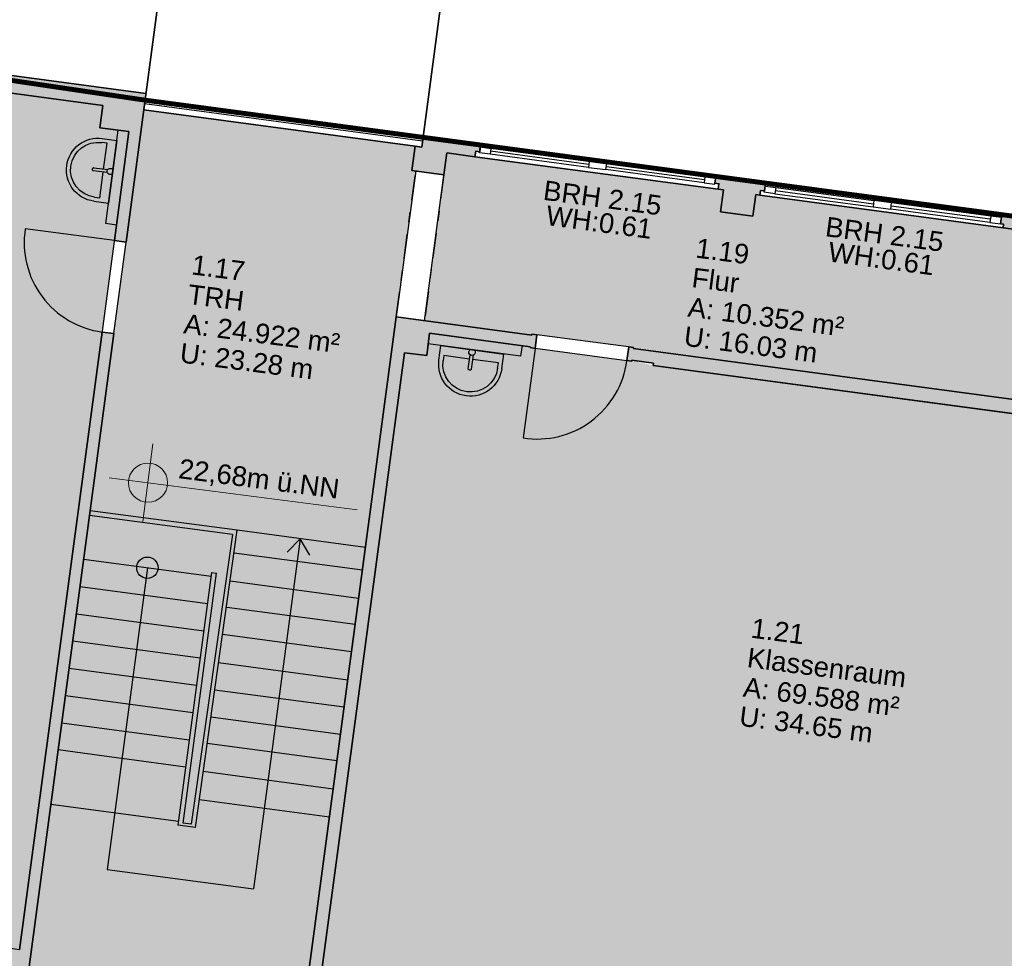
# Model space of a CAD drawing. Header units: metres. Extents: x 344109.8 to 344204.8, y 5709458.9 to 5709547.2.
# Tile 6 of 38: x 344134.2 to 344144.3, y 5709480.5 to 5709490. Entities that reach past the tile are written whole.
import ezdxf
from ezdxf.enums import TextEntityAlignment as Align

# ---------------------------------------------------------------- set-up
doc = ezdxf.new("R2010")
doc.units = ezdxf.units.M
doc.linetypes.add('AUSGEZOGEN', pattern=[0])
doc.linetypes.add('DASHDOT', pattern=[1, 0.5, -0.25, 0, -0.25])
for name, color, linetype in [('Bemassung', 7, 'Continuous'), ('Polygonflächen', 7, 'Continuous'), ('Öffnungen', 7, 'Continuous')]:
    doc.layers.add(name, color=color, linetype=linetype)
doc.layers.add('BGF', color=2, linetype='Continuous', plot=False)
for name, color, linetype, lineweight in [('Boden', 7, 'Continuous', 18), ('Fenster', 7, 'AUSGEZOGEN', 25), ('Geländer', 7, 'Continuous', 25), ('Sanitär', 7, 'AUSGEZOGEN', 25), ('Schraffur', 8, 'Continuous', 25), ('Text', 7, 'Continuous', 13), ('Treppe', 7, 'AUSGEZOGEN', 25), ('Türen', 7, 'AUSGEZOGEN', 25), ('Wand', 7, 'AUSGEZOGEN', 35)]:
    doc.layers.add(name, color=color, linetype=linetype, lineweight=lineweight)
doc.styles.get("Standard").update_dxf_attribs({"font": 'arial.ttf'})
doc.dimstyles.new('1', dxfattribs={"dimtxt": 0.2, "dimasz": 0.005, "dimexe": 0.08, "dimexo": 0, "dimgap": 0.05, "dimtad": 3, "dimzin": 3, "dimdsep": 46, "dimtxsty": 'Standard', "dimblk": '1000hands_BEMPFEIL', "dimcen": 1, "dimdle": 0.08, "dimse1": 1, "dimse2": 1, "dimclre": 256, "dimazin": 2, "dimtfac": 1, "dimtix": 1, "dimtmove": 2, "dimatfit": 3, "dimldrblk": '1000hands_BEMPFEIL', "dimfxl": 1, "dimtolj": 1, "dimtzin": 0, "dimarcsym": 0})

# ---------------------------------------------------------------- blocks, each defined once
blk = doc.blocks.new('A$C3A5037E9')
at = {"layer": 'Sanitär'}
for p, q in [((-0.327, 0.153), (-0.327, 0)), ((-0.284, 0.098), (-0.284, 0.153)), ((-0.016, 0.201), (-0.016, 0.054)), ((0.016, 0.054), (0.016, 0.201)), ((0.284, 0.153), (0.284, 0.098)), ((0.327, 0.153), (0.327, 0)), ((-0.016, 0.098), (-0.284, 0.098)), ((0.284, 0.098), (0.016, 0.098))]:
    blk.add_line(p, q, dxfattribs=at)
blk.add_lwpolyline([(-0.327, 0), (0.327, 0)], dxfattribs=at)
for centre, radius, start, end in [((0, 0.153), 0.327, 360, 180), ((0, 0.025), 0.0327, 360, 180), ((0, 0.025), 0.0327, 180, 231.6705), ((0, 0.025), 0.0327, 308.3295, 360)]:
    blk.add_arc(centre, radius, start, end, dxfattribs=at)
at = {"layer": 'Sanitär', "ltscale": 0.5}
blk.add_arc((0, 0.153), 0.284, 360, 180, dxfattribs=at)
at = {"layer": 'Sanitär'}
blk.add_open_spline([(0.016, 0.201), (0.016, 0.202), (0.016, 0.205), (0.012, 0.208), (0.006, 0.21), (0, 0.211), (-0.006, 0.21), (-0.012, 0.208), (-0.016, 0.205), (-0.016, 0.202), (-0.016, 0.201)], degree=3, dxfattribs=at)
blk = doc.blocks.new('1000hands_BEMPFEIL')
at = {"color": 0}
for p, q in [((0, -25.4), (0, 25.4)), ((-25.4, 0), (25.4, 0)), ((-18, -18), (18, 18))]:
    blk.add_line(p, q, dxfattribs=at)
blk = doc.blocks.new('*D95')
at = {"layer": 'Bemassung', "color": 0, "lineweight": -2, "transparency": 16777216}
blk.add_line((344147.631, 5709495.127), (344139.319, 5709496.2), dxfattribs=at)
at = {"layer": 'Defpoints', "color": 0, "transparency": 16777216}
for p in [(344139.314, 5709496.201), (344138.542, 5709490.223), (344146.872, 5709489.204, 0)]:
    blk.add_point(p, dxfattribs=at)
at = {"layer": 'Bemassung', "color": 0, "lineweight": -2, "transparency": 16777216, "xscale": 0.005, "yscale": 0.005, "zscale": 0.005}
for p, rotation in [((344139.314, 5709496.201), 172.6453569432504), ((344147.636, 5709495.127), 352.6453569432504)]:
    blk.add_blockref('1000hands_BEMPFEIL', p, dxfattribs=dict(at, rotation=rotation))
at = {"layer": 'Bemassung', "color": 0, "transparency": 16777216, "insert": (344143.494, 5709495.815), "char_height": 0.2, "attachment_point": 5, "rotation": 352.6454}
blk.add_mtext('\\A1;8.39', dxfattribs=at)
blk = doc.blocks.new('*D101')
at = {"layer": 'Bemassung', "color": 0, "lineweight": -2, "transparency": 16777216}
blk.add_line((344147.574, 5709496.143), (344139.372, 5709497.202), dxfattribs=at)
at = {"layer": 'Defpoints', "color": 0, "transparency": 16777216}
for p in [(344139.367, 5709497.202), (344138.274, 5709488.739, 0), (344146.495, 5709487.742, 0)]:
    blk.add_point(p, dxfattribs=at)
at = {"layer": 'Bemassung', "color": 0, "lineweight": -2, "transparency": 16777216, "xscale": 0.005, "yscale": 0.005, "zscale": 0.005}
for p, rotation in [((344139.367, 5709497.202), 172.6453569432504), ((344147.579, 5709496.142), 352.6453569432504)]:
    blk.add_blockref('1000hands_BEMPFEIL', p, dxfattribs=dict(at, rotation=rotation))
at = {"layer": 'Bemassung', "color": 0, "transparency": 16777216, "insert": (344143.492, 5709496.823), "char_height": 0.2, "attachment_point": 5, "rotation": 352.6454}
blk.add_mtext('\\A1;8.28', dxfattribs=at)
blk = doc.blocks.new('*D102')
at = {"layer": 'Bemassung', "color": 0, "lineweight": -2, "transparency": 16777216}
blk.add_line((344139.361, 5709497.203), (344136.485, 5709497.574), dxfattribs=at)
at = {"layer": 'Defpoints', "color": 0, "transparency": 16777216}
for p in [(344136.48, 5709497.575), (344135.358, 5709488.887, 0), (344138.241, 5709488.492, 0)]:
    blk.add_point(p, dxfattribs=at)
at = {"layer": 'Bemassung', "color": 0, "lineweight": -2, "transparency": 16777216, "xscale": 0.005, "yscale": 0.005, "zscale": 0.005}
for p, rotation in [((344136.48, 5709497.575), 172.6453569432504), ((344139.366, 5709497.202), 352.6453569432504)]:
    blk.add_blockref('1000hands_BEMPFEIL', p, dxfattribs=dict(at, rotation=rotation))
at = {"layer": 'Bemassung', "color": 0, "transparency": 16777216, "insert": (344137.942, 5709497.54), "char_height": 0.2, "attachment_point": 5, "rotation": 352.6454}
blk.add_mtext('\\A1;2.91', dxfattribs=at)
blk = doc.blocks.new('*D103')
at = {"layer": 'Bemassung', "color": 0, "lineweight": -2, "transparency": 16777216}
blk.add_line((344136.475, 5709497.576), (344129.122, 5709498.525), dxfattribs=at)
at = {"layer": 'Defpoints', "color": 0, "transparency": 16777216}
for p in [(344129.117, 5709498.525), (344128.029, 5709490.098, 0), (344135.358, 5709488.887, 0)]:
    blk.add_point(p, dxfattribs=at)
at = {"layer": 'Bemassung', "color": 0, "lineweight": -2, "transparency": 16777216, "xscale": 0.005, "yscale": 0.005, "zscale": 0.005}
for p, rotation in [((344129.117, 5709498.525), 172.6453569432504), ((344136.48, 5709497.575), 352.6453569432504)]:
    blk.add_blockref('1000hands_BEMPFEIL', p, dxfattribs=dict(at, rotation=rotation))
at = {"layer": 'Bemassung', "color": 0, "transparency": 16777216, "insert": (344132.817, 5709498.199), "char_height": 0.2, "attachment_point": 5, "rotation": 352.6454}
blk.add_mtext('\\A1;7.42', dxfattribs=at)
blk = doc.blocks.new('*D106')
at = {"layer": 'Bemassung', "color": 0, "lineweight": -2, "transparency": 16777216}
blk.add_line((344145.827, 5709497.377), (344139.659, 5709498.173), dxfattribs=at)
at = {"layer": 'Defpoints', "color": 0, "transparency": 16777216}
for p in [(344139.654, 5709498.173), (344144.604, 5709487.863, 0), (344138.165, 5709486.635, 0)]:
    blk.add_point(p, dxfattribs=at)
at = {"layer": 'Bemassung', "color": 0, "lineweight": -2, "transparency": 16777216, "xscale": 0.005, "yscale": 0.005, "zscale": 0.005}
for p, rotation in [((344139.654, 5709498.173), 172.6453569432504), ((344145.832, 5709497.376), 352.6453569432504)]:
    blk.add_blockref('1000hands_BEMPFEIL', p, dxfattribs=dict(at, rotation=rotation))
at = {"layer": 'Bemassung', "color": 0, "transparency": 16777216, "insert": (344142.762, 5709497.926), "char_height": 0.2, "attachment_point": 5, "rotation": 352.6454}
blk.add_mtext('\\A1;6.23', dxfattribs=at)
blk = doc.blocks.new('*D107')
at = {"layer": 'Bemassung', "color": 0, "lineweight": -2, "transparency": 16777216}
blk.add_line((344139.649, 5709498.174), (344136.613, 5709498.566), dxfattribs=at)
at = {"layer": 'Defpoints', "color": 0, "transparency": 16777216}
for p in [(344136.608, 5709498.567), (344135.358, 5709488.887, 0), (344138.165, 5709486.635, 0)]:
    blk.add_point(p, dxfattribs=at)
at = {"layer": 'Bemassung', "color": 0, "lineweight": -2, "transparency": 16777216, "xscale": 0.005, "yscale": 0.005, "zscale": 0.005}
for p, rotation in [((344136.608, 5709498.567), 172.6453569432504), ((344139.654, 5709498.173), 352.6453569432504)]:
    blk.add_blockref('1000hands_BEMPFEIL', p, dxfattribs=dict(at, rotation=rotation))
at = {"layer": 'Bemassung', "color": 0, "transparency": 16777216, "insert": (344138.15, 5709498.521), "char_height": 0.2, "attachment_point": 5, "rotation": 352.6454}
blk.add_mtext('\\A1;3.07', dxfattribs=at)
blk = doc.blocks.new('*D108')
at = {"layer": 'Bemassung', "color": 0, "lineweight": -2, "transparency": 16777216}
blk.add_line((344136.603, 5709498.567), (344129.107, 5709499.535), dxfattribs=at)
at = {"layer": 'Defpoints', "color": 0, "transparency": 16777216}
for p in [(344129.102, 5709499.535), (344127.909, 5709490.296, 0), (344135.358, 5709488.887, 0)]:
    blk.add_point(p, dxfattribs=at)
at = {"layer": 'Bemassung', "color": 0, "lineweight": -2, "transparency": 16777216, "xscale": 0.005, "yscale": 0.005, "zscale": 0.005}
for p, rotation in [((344129.102, 5709499.535), 172.6453569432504), ((344136.608, 5709498.567), 352.6453569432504)]:
    blk.add_blockref('1000hands_BEMPFEIL', p, dxfattribs=dict(at, rotation=rotation))
at = {"layer": 'Bemassung', "color": 0, "transparency": 16777216, "insert": (344132.874, 5709499.202), "char_height": 0.2, "attachment_point": 5, "rotation": 352.6454}
blk.add_mtext('\\A1;7.57', dxfattribs=at)
blk = doc.blocks.new('*D41')
at = {"layer": 'Bemassung', "color": 0, "lineweight": -2, "transparency": 16777216}
blk.add_line((344145.714, 5709470.962), (344125.659, 5709473.55), dxfattribs=at)
at = {"layer": 'Defpoints', "color": 0, "transparency": 16777216}
for p in [(344126.585, 5709480.766, 0), (344146.63, 5709478.018, 0), (344125.654, 5709473.551)]:
    blk.add_point(p, dxfattribs=at)
at = {"layer": 'Bemassung', "color": 0, "lineweight": -2, "transparency": 16777216, "xscale": 0.005, "yscale": 0.005, "zscale": 0.005}
for p, rotation in [((344125.654, 5709473.551), 172.6453569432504), ((344145.719, 5709470.961), 352.6453569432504)]:
    blk.add_blockref('1000hands_BEMPFEIL', p, dxfattribs=dict(at, rotation=rotation))
at = {"layer": 'Bemassung', "color": 0, "transparency": 16777216, "insert": (344135.706, 5709472.407), "char_height": 0.2, "attachment_point": 5, "rotation": 352.6454}
blk.add_mtext('\\A1;20.23', dxfattribs=at)
blk = doc.blocks.new('*D267')
at = {"layer": 'Bemassung', "color": 0, "lineweight": -2, "transparency": 16777216}
blk.add_line((344139.191, 5709495.208), (344148.756, 5709493.974), dxfattribs=at)
at = {"layer": 'Defpoints', "color": 0, "transparency": 16777216}
for p in [(344148.761, 5709493.973), (344138.542, 5709490.223, 0), (344147.932, 5709487.55, 0)]:
    blk.add_point(p, dxfattribs=at)
at = {"layer": 'Bemassung', "color": 0, "lineweight": -2, "transparency": 16777216, "xscale": 0.005, "yscale": 0.005, "zscale": 0.005}
for p, rotation in [((344139.186, 5709495.209), 172.6453569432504), ((344148.761, 5709493.973), 352.6453569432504)]:
    blk.add_blockref('1000hands_BEMPFEIL', p, dxfattribs=dict(at, rotation=rotation))
at = {"layer": 'Bemassung', "color": 0, "transparency": 16777216, "insert": (344143.993, 5709494.742), "char_height": 0.2, "attachment_point": 5, "rotation": 352.6454}
blk.add_mtext('\\A1;9.65', dxfattribs=at)

msp = doc.modelspace()

# ---------------------------------------------------------------- hatches: boundary and pattern name
at = {"layer": 'Polygonflächen'}
h = msp.add_hatch(color=134, dxfattribs=at)
h.dxf.hatch_style = 1
h.paths.add_polyline_path([(344135.358, 5709488.887), (344135.061, 5709488.927), (344135.091, 5709489.155), (344133.079, 5709489.424), (344133.049, 5709489.196), (344132.722, 5709489.239), (344132.752, 5709489.467), (344130.581, 5709489.757), (344130.552, 5709489.539), (344130.215, 5709489.584), (344130.244, 5709489.802), (344128.028, 5709490.099), (344127.946, 5709489.486), (344127.662, 5709487.396), (344127.549, 5709486.563), (344127.261, 5709484.443), (344127.152, 5709483.64), (344126.864, 5709481.52), (344126.859, 5709481.484), (344126.783, 5709480.925), (344127.912, 5709480.769), (344128.997, 5709480.618), (344129.027, 5709480.84), (344129.354, 5709480.796), (344129.323, 5709480.568), (344129.337, 5709480.566), (344131.466, 5709480.271), (344131.472, 5709480.314), (344131.498, 5709480.31), (344131.524, 5709480.501), (344131.841, 5709480.459), (344131.811, 5709480.233), (344131.845, 5709480.228), (344132.974, 5709480.071), (344134.02, 5709479.926), (344134.106, 5709480.57), (344134.244, 5709480.551)])
h = msp.add_hatch(color=254, dxfattribs=at)
h.dxf.hatch_style = 1
h.paths.add_polyline_path([(344138.082, 5709487), (344138.281, 5709488.487), (344138.241, 5709488.492), (344138.274, 5709488.739), (344135.509, 5709489.109), (344135.329, 5709487.761), (344135.204, 5709486.829), (344134.342, 5709480.377), (344134.491, 5709480.357), (344135.72, 5709480.192), (344137.147, 5709480.002)])
h = msp.add_hatch(color=254, dxfattribs=at)
h.dxf.hatch_style = 1
h.paths.add_polyline_path([(344144.55, 5709487.457), (344144.604, 5709487.863), (344144.267, 5709487.908), (344141.746, 5709488.245), (344141.716, 5709488.027), (344141.389, 5709488.071), (344141.419, 5709488.293), (344138.598, 5709488.67), (344138.37, 5709486.961), (344139.465, 5709486.815), (344139.466, 5709486.825), (344140.502, 5709486.686), (344144.376, 5709486.159), (344144.424, 5709486.515)])
h = msp.add_hatch(color=134, dxfattribs=at)
h.dxf.hatch_style = 1
h.paths.add_polyline_path([(344147.352, 5709484.482), (344147.503, 5709485.594), (344140.7, 5709486.504), (344140.485, 5709486.557), (344140.484, 5709486.548), (344139.448, 5709486.686), (344138.423, 5709486.833), (344138.393, 5709486.605), (344138.165, 5709486.635), (344137.299, 5709480.156), (344137.209, 5709479.483), (344137.902, 5709479.389), (344140.156, 5709479.082), (344140.189, 5709479.323), (344140.516, 5709479.279), (344140.484, 5709479.037), (344140.825, 5709478.991), (344142.985, 5709478.696), (344143.287, 5709478.655), (344143.319, 5709478.885), (344143.646, 5709478.841), (344143.615, 5709478.611), (344143.768, 5709478.59), (344145.928, 5709478.296), (344146.496, 5709478.218), (344146.643, 5709479.295)])
at = {"layer": 'Schraffur'}
h = msp.add_hatch(color=256, dxfattribs=at)
h.dxf.hatch_style = 1
h.paths.add_polyline_path([(344135.531, 5709489.277), (344130.526, 5709489.946), (344127.909, 5709490.296), (344127.8, 5709489.507), (344127.946, 5709489.486), (344128.029, 5709490.098), (344130.244, 5709489.802), (344130.215, 5709489.584), (344130.552, 5709489.539), (344130.581, 5709489.757), (344132.752, 5709489.467), (344132.722, 5709489.239), (344133.049, 5709489.196), (344133.079, 5709489.424), (344135.091, 5709489.155), (344135.061, 5709488.927), (344135.358, 5709488.887), (344135.21, 5709487.777), (344135.329, 5709487.761)])
h = msp.add_hatch(color=256, dxfattribs=at)
h.dxf.hatch_style = 1
h.paths.add_polyline_path([(344147.932, 5709487.55), (344146.495, 5709487.742), (344144.255, 5709488.041), (344144.242, 5709487.947), (344144.272, 5709487.943), (344144.267, 5709487.908), (344144.604, 5709487.863), (344144.55, 5709487.457), (344144.679, 5709487.44), (344144.705, 5709487.634), (344144.867, 5709487.612), (344144.893, 5709487.805), (344147.753, 5709487.422), (344147.718, 5709487.168), (344147.771, 5709487.16), (344147.767, 5709487.131), (344147.873, 5709487.116)])
h.paths.add_polyline_path([(344138.598, 5709488.67), (344138.885, 5709488.632), (344138.893, 5709488.687), (344138.933, 5709488.682), (344138.942, 5709488.751), (344138.356, 5709488.829), (344138.343, 5709488.73), (344138.274, 5709488.739), (344138.241, 5709488.492), (344138.568, 5709488.448)])
h = msp.add_hatch(color=256, dxfattribs=at)
h.dxf.hatch_style = 1
h.paths.add_polyline_path([(344141.796, 5709488.289), (344141.835, 5709488.284), (344141.846, 5709488.363), (344141.34, 5709488.431), (344141.331, 5709488.361), (344141.371, 5709488.356), (344141.363, 5709488.301), (344141.419, 5709488.293), (344141.389, 5709488.071), (344141.716, 5709488.027), (344141.746, 5709488.245), (344141.789, 5709488.24)])
h = msp.add_hatch(color=256, dxfattribs=at)
h.dxf.hatch_style = 1
h.paths.add_polyline_path([(344138.423, 5709486.833), (344139.449, 5709486.696), (344139.448, 5709486.686), (344139.497, 5709486.679), (344139.516, 5709486.818), (344139.466, 5709486.825), (344139.465, 5709486.815), (344138.082, 5709487), (344137.147, 5709480.002), (344135.72, 5709480.192), (344135.713, 5709480.143), (344135.683, 5709480.147), (344135.666, 5709480.013), (344137.138, 5709479.817), (344137.071, 5709479.32), (344137.893, 5709479.208), (344137.913, 5709479.356), (344137.898, 5709479.358), (344137.902, 5709479.389), (344137.209, 5709479.483), (344138.165, 5709486.635), (344138.393, 5709486.605)])
h = msp.add_hatch(color=256, dxfattribs=at)
h.dxf.hatch_style = 1
h.paths.add_polyline_path([(344135.204, 5709486.829), (344135.085, 5709486.845), (344134.244, 5709480.551), (344134.106, 5709480.57), (344134.02, 5709479.926), (344132.974, 5709480.071), (344132.97, 5709480.041), (344132.94, 5709480.045), (344132.917, 5709479.879), (344134.171, 5709479.703), (344134.238, 5709480.204), (344134.496, 5709480.17), (344134.514, 5709480.303), (344134.484, 5709480.307), (344134.491, 5709480.357), (344134.342, 5709480.377)])
h = msp.add_hatch(color=256, dxfattribs=at)
h.dxf.hatch_style = 1
h.paths.add_polyline_path([(344147.712, 5709485.941), (344147.606, 5709485.956), (344147.603, 5709485.936), (344147.551, 5709485.943), (344147.52, 5709485.718), (344144.502, 5709486.121), (344144.553, 5709486.498), (344144.424, 5709486.515), (344144.376, 5709486.159), (344140.501, 5709486.676), (344140.502, 5709486.686), (344140.452, 5709486.693), (344140.434, 5709486.554), (344140.484, 5709486.548), (344140.485, 5709486.557), (344140.703, 5709486.528), (344140.7, 5709486.504), (344147.503, 5709485.594), (344147.352, 5709484.482), (344147.394, 5709484.477), (344147.39, 5709484.447), (344147.506, 5709484.431)])

# ---------------------------------------------------------------- linework, layer by layer
at = {"layer": 'BGF', "const_width": 0.05, "elevation": 0}
msp.add_lwpolyline([(344146.495, 5709487.742), (344138.356, 5709488.829), (344135.522, 5709489.208), (344130.526, 5709489.946)], dxfattribs=at)
at = {"layer": 'Boden', "elevation": 0}
msp.add_lwpolyline([(344138.356, 5709488.829), (344135.522, 5709489.208)], dxfattribs=at)
at = {"layer": 'Fenster', "elevation": 0}
for points in [[(344138.939, 5709488.731), (344139.048, 5709488.717), (344139.04, 5709488.657), (344138.931, 5709488.672)], [(344140.228, 5709488.559), (344140.049, 5709488.583), (344140.041, 5709488.523), (344140.22, 5709488.5)], [(344141.338, 5709488.411), (344141.229, 5709488.425), (344141.221, 5709488.366), (344141.33, 5709488.351)], [(344141.942, 5709488.254), (344141.833, 5709488.269), (344141.842, 5709488.333), (344141.951, 5709488.319)], [(344142.944, 5709488.121), (344143.122, 5709488.097), (344143.131, 5709488.161), (344142.952, 5709488.185)], [(344144.133, 5709487.962), (344144.242, 5709487.947), (344144.251, 5709488.011), (344144.142, 5709488.026)]]:
    msp.add_lwpolyline(points, close=True, dxfattribs=at)
for points in [[(344140.041, 5709488.523), (344139.04, 5709488.657)], [(344140.045, 5709488.553), (344139.044, 5709488.687)], [(344140.049, 5709488.583), (344139.048, 5709488.717)], [(344141.229, 5709488.425), (344140.228, 5709488.559)], [(344141.221, 5709488.366), (344140.22, 5709488.5)], [(344141.225, 5709488.396), (344140.224, 5709488.529)], [(344141.942, 5709488.254), (344142.944, 5709488.121)], [(344141.947, 5709488.287), (344142.948, 5709488.153)], [(344141.951, 5709488.319), (344142.952, 5709488.185)], [(344144.142, 5709488.026), (344143.131, 5709488.161)], [(344144.133, 5709487.962), (344143.122, 5709488.097)], [(344144.137, 5709487.994), (344143.126, 5709488.129)]]:
    msp.add_lwpolyline(points, dxfattribs=at)
at = {"layer": 'Geländer'}
for p, q in [((344136.413, 5709484.781, 0), (344135.991, 5709481.831, 0)), ((344136.036, 5709481.795, 0), (344136.46, 5709484.825, 0)), ((344136.201, 5709484.396, 0), (344135.856, 5709481.819, 0)), ((344135.91, 5709481.842, 0), (344136.25, 5709484.389, 0))]:
    msp.add_line(p, q, dxfattribs=at)
at = {"layer": 'Geländer', "elevation": 0}
for points in [[(344138.351, 5709488.791), (344135.517, 5709489.169)], [(344138.274, 5709488.739), (344135.509, 5709489.109)], [(344136.413, 5709484.781), (344134.957, 5709484.976)], [(344136.46, 5709484.825), (344134.963, 5709485.025)], [(344136.201, 5709484.396), (344136.25, 5709484.389)], [(344136.036, 5709481.795), (344135.856, 5709481.819)], [(344135.991, 5709481.831), (344135.91, 5709481.842)]]:
    msp.add_lwpolyline(points, dxfattribs=at)
at = {"layer": 'Polygonflächen'}
for points in [[(344133.079, 5709489.424), (344135.091, 5709489.155), (344135.061, 5709488.927), (344135.358, 5709488.887), (344134.244, 5709480.551), (344134.106, 5709480.57)], [(344138.37, 5709486.961), (344138.598, 5709488.67), (344141.419, 5709488.293), (344141.389, 5709488.071), (344141.716, 5709488.027), (344141.746, 5709488.245), (344144.267, 5709487.908), (344144.604, 5709487.863), (344144.55, 5709487.457), (344144.424, 5709486.515), (344144.376, 5709486.159), (344140.501, 5709486.676), (344140.501, 5709486.681), (344140.502, 5709486.686), (344139.466, 5709486.825), (344139.465, 5709486.815), (344138.37, 5709486.961)], [(344137.209, 5709479.483), (344137.299, 5709480.156), (344138.165, 5709486.635), (344138.393, 5709486.605), (344138.423, 5709486.833), (344139.449, 5709486.696), (344139.448, 5709486.686), (344140.484, 5709486.548), (344140.485, 5709486.557), (344140.703, 5709486.528), (344140.7, 5709486.504), (344147.503, 5709485.594)]]:
    msp.add_lwpolyline(points, dxfattribs=at)
at = {"layer": 'Polygonflächen', "elevation": 0}
msp.add_lwpolyline([(344138.274, 5709488.739), (344138.241, 5709488.492), (344138.281, 5709488.487), (344138.082, 5709487), (344137.147, 5709480.002), (344135.72, 5709480.192), (344134.491, 5709480.357), (344134.342, 5709480.377), (344135.204, 5709486.829), (344135.329, 5709487.761), (344135.509, 5709489.109), (344138.274, 5709488.739)], dxfattribs=at)
at = {"layer": 'Sanitär'}
for p, q in [((344135.122, 5709487.95, 0), (344135.249, 5709488.902, 0)), ((344135.231, 5709487.935, 0), (344135.122, 5709487.95, 0)), ((344139.35, 5709486.598, 0), (344138.409, 5709486.724, 0)), ((344139.365, 5709486.707, 0), (344139.35, 5709486.598, 0))]:
    msp.add_line(p, q, dxfattribs=at)
at = {"layer": 'Text', "color": 0}
for p, q in [((344135.501, 5709484.913), (344135.603, 5709485.707)), ((344135.155, 5709485.361), (344137.684, 5709485.035))]:
    msp.add_line(p, q, dxfattribs=at)
msp.add_circle((344135.552, 5709485.31), 0.2, dxfattribs=at)
at = {"layer": 'Treppe', "elevation": 0}
for points in [[(344137.768, 5709484.65), (344136.46, 5709484.825)], [(344137.104, 5709484.739), (344136.627, 5709481.171)], [(344137.201, 5709484.572), (344137.104, 5709484.739), (344136.969, 5709484.602)], [(344134.897, 5709484.53), (344136.195, 5709484.356)], [(344136.429, 5709484.597), (344137.738, 5709484.422)], [(344135.546, 5709484.443), (344135.285, 5709482.491)], [(344134.86, 5709484.252), (344136.158, 5709484.079)], [(344136.391, 5709484.31), (344137.699, 5709484.135)], [(344136.355, 5709484.042), (344137.664, 5709483.867)], [(344134.823, 5709483.975), (344136.121, 5709483.801)], [(344136.312, 5709483.766), (344137.627, 5709483.59)], [(344134.786, 5709483.697), (344136.084, 5709483.524)], [(344136.271, 5709483.478), (344137.588, 5709483.302)], [(344134.749, 5709483.42), (344136.047, 5709483.246)], [(344134.712, 5709483.142), (344136.01, 5709482.968)], [(344136.233, 5709483.201), (344137.551, 5709483.025)], [(344136.194, 5709482.924), (344137.514, 5709482.747)], [(344134.675, 5709482.864), (344135.973, 5709482.691)], [(344136.156, 5709482.656), (344137.478, 5709482.48)], [(344135.306, 5709482.498), (344134.637, 5709482.587)], [(344135.285, 5709482.491), (344135.136, 5709481.37)], [(344135.936, 5709482.413), (344135.287, 5709482.5)], [(344136.116, 5709482.369), (344137.44, 5709482.192)], [(344135.862, 5709481.858), (344134.563, 5709482.032)], [(344136.076, 5709482.082), (344137.401, 5709481.905)], [(344135.136, 5709481.37), (344136.627, 5709481.171)]]:
    msp.add_lwpolyline(points, dxfattribs=at)
at = {"layer": 'Treppe'}
msp.add_circle((344135.546, 5709484.443, 0), 0.109, dxfattribs=at)
at = {"layer": 'Türen', "elevation": 0}
for points in [[(344135.21, 5709487.777), (344134.301, 5709487.898, 0.419358), (344135.085, 5709486.845, 0.414214)], [(344139.497, 5709486.679), (344139.375, 5709485.766, 0.419358), (344140.434, 5709486.554, 0.414214)]]:
    msp.add_lwpolyline(points, format="xyb", dxfattribs=at)
at = {"layer": 'Wand'}
for p, q in [((344130.526, 5709489.946, 0), (344135.531, 5709489.277, 0)), ((344135.061, 5709488.927, 0), (344135.091, 5709489.155, 0)), ((344135.358, 5709488.887, 0), (344135.061, 5709488.927, 0)), ((344138.942, 5709488.751, 0), (344138.356, 5709488.829, 0)), ((344141.34, 5709488.431, 0), (344138.942, 5709488.751, 0)), ((344141.846, 5709488.363, 0), (344141.34, 5709488.431, 0)), ((344144.255, 5709488.041, 0), (344141.846, 5709488.363, 0)), ((344144.255, 5709488.041, 0), (344146.495, 5709487.742, 0)), ((344138.423, 5709486.833, 0), (344138.393, 5709486.605, 0)), ((344138.393, 5709486.605, 0), (344138.165, 5709486.635, 0)), ((344140.7, 5709486.504, 0), (344140.703, 5709486.528, 0)), ((344147.503, 5709485.594, 0), (344140.7, 5709486.504, 0))]:
    msp.add_line(p, q, dxfattribs=at)
at = {"layer": 'Wand', "elevation": 0}
for points in [[(344135.697, 5709490.516), (344135.329, 5709487.761)], [(344138.343, 5709488.73), (344138.531, 5709490.137)], [(344135.091, 5709489.155), (344133.079, 5709489.424)], [(344135.358, 5709488.887), (344135.21, 5709487.777)], [(344138.885, 5709488.632), (344138.893, 5709488.687), (344138.933, 5709488.682), (344138.942, 5709488.751)], [(344138.241, 5709488.492), (344138.274, 5709488.739)], [(344138.343, 5709488.73), (344138.274, 5709488.739)], [(344138.598, 5709488.67), (344138.568, 5709488.448)], [(344138.885, 5709488.632), (344138.598, 5709488.67)], [(344141.363, 5709488.301), (344138.885, 5709488.632)], [(344138.568, 5709488.448), (344138.241, 5709488.492)], [(344141.363, 5709488.301), (344141.371, 5709488.356), (344141.331, 5709488.361), (344141.34, 5709488.431)], [(344141.789, 5709488.24), (344141.796, 5709488.289), (344141.835, 5709488.284), (344141.846, 5709488.363)], [(344141.419, 5709488.293), (344141.363, 5709488.301)], [(344141.389, 5709488.071), (344141.419, 5709488.293)], [(344141.716, 5709488.027), (344141.746, 5709488.245)], [(344141.789, 5709488.24), (344141.746, 5709488.245)], [(344144.267, 5709487.908), (344141.789, 5709488.24)], [(344141.716, 5709488.027), (344141.389, 5709488.071)], [(344144.267, 5709487.908), (344144.272, 5709487.943), (344144.242, 5709487.947), (344144.255, 5709488.041)], [(344144.604, 5709487.863), (344144.267, 5709487.908)], [(344135.329, 5709487.761), (344135.21, 5709487.777)], [(344138.082, 5709487), (344137.147, 5709480.002)], [(344139.465, 5709486.815), (344138.082, 5709487)], [(344135.085, 5709486.845), (344134.244, 5709480.551)], [(344135.204, 5709486.829), (344135.085, 5709486.845)], [(344135.204, 5709486.829), (344134.342, 5709480.377)], [(344139.449, 5709486.696), (344138.423, 5709486.833)], [(344139.465, 5709486.815), (344139.466, 5709486.825)], [(344139.466, 5709486.825), (344139.516, 5709486.818)], [(344139.497, 5709486.679), (344139.516, 5709486.818)], [(344139.448, 5709486.686), (344139.449, 5709486.696)], [(344139.448, 5709486.686), (344139.497, 5709486.679)], [(344140.434, 5709486.554), (344140.452, 5709486.693)], [(344140.502, 5709486.686), (344140.452, 5709486.693)], [(344140.501, 5709486.676), (344140.502, 5709486.686)], [(344144.376, 5709486.159), (344140.501, 5709486.676)], [(344138.165, 5709486.635), (344137.209, 5709479.483)], [(344140.484, 5709486.548), (344140.434, 5709486.554)], [(344140.484, 5709486.548), (344140.485, 5709486.557)], [(344140.485, 5709486.557), (344140.703, 5709486.528)]]:
    msp.add_lwpolyline(points, dxfattribs=at)
at = {"layer": 'Öffnungen', "linetype": 'DASHDOT', "ltscale": 0.5, "elevation": 0}
for points in [[(344138.082, 5709487), (344138.281, 5709488.486)], [(344138.568, 5709488.448), (344138.37, 5709486.961)]]:
    msp.add_lwpolyline(points, dxfattribs=at)

# ---------------------------------------------------------------- block references
at = {"xscale": -0.9873264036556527, "yscale": 0.9873264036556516, "zscale": 0.9873264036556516}
for p, rotation in [((344135.193, 5709488.478, 0), 82.38896483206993), ((344138.858, 5709486.664, 0), 172.3889648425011)]:
    msp.add_blockref('A$C3A5037E9', p, dxfattribs=dict(at, rotation=rotation))

# ---------------------------------------------------------------- texts
at = {"layer": 'Text'}
for s, rotation, p in [('BRH 2.15', 352.389, (344140.185, 5709488.213, 0)), ('WH:0.61', 352.389, (344140.151, 5709487.965, 0)), ('BRH 2.15', 352.389, (344143.06, 5709487.842, 0)), ('WH:0.61', 352.389, (344143.027, 5709487.594, 0)), ('22,68m ü.NN', 352.6454, (344136.682, 5709485.334))]:
    msp.add_text(s, height=0.2, rotation=rotation, dxfattribs=at).set_placement(p, align=Align.MIDDLE)
for s, p in [('1.19', (344141.126, 5709487.605)), ('1.17', (344135.987, 5709487.434)), ('Flur', (344141.086, 5709487.304)), ('TRH', (344135.947, 5709487.134)), ('A: 10.352 m²', (344141.046, 5709487.004)), ('A: 24.922 m²', (344135.907, 5709486.834)), ('U: 16.03 m', (344141.006, 5709486.707)), ('U: 23.28 m', (344135.868, 5709486.537)), ('1.21', (344141.69, 5709483.732)), ('Klassenraum', (344141.65, 5709483.432)), ('A: 69.588 m²', (344141.61, 5709483.132)), ('U: 34.65 m', (344141.57, 5709482.835))]:
    msp.add_text(s, height=0.2, rotation=352.6454, dxfattribs=at).set_placement(p)

# ---------------------------------------------------------------- dimensions: what is measured, and where the dimension line sits
at = {"layer": 'Bemassung'}
for base, p1, p2, picture, middle in [((344129.102, 5709499.535), (344135.358, 5709488.887, 0), (344127.909, 5709490.296, 0), '*D108', (344132.874, 5709499.202)), ((344136.608, 5709498.567), (344138.165, 5709486.635, 0), (344135.358, 5709488.887, 0), '*D107', (344138.15, 5709498.521)), ((344129.117, 5709498.525), (344135.358, 5709488.887, 0), (344128.029, 5709490.098, 0), '*D103', (344132.817, 5709498.199)), ((344139.654, 5709498.173), (344144.604, 5709487.863, 0), (344138.165, 5709486.635, 0), '*D106', (344142.762, 5709497.926)), ((344136.48, 5709497.575), (344138.241, 5709488.492, 0), (344135.358, 5709488.887, 0), '*D102', (344137.942, 5709497.54)), ((344139.367, 5709497.202), (344146.495, 5709487.742, 0), (344138.274, 5709488.739, 0), '*D101', (344143.492, 5709496.823)), ((344139.314, 5709496.201), (344146.872, 5709489.204, 0), (344138.542, 5709490.223), '*D95', (344143.494, 5709495.815)), ((344148.761, 5709493.973), (344138.542, 5709490.223, 0), (344147.932, 5709487.55, 0), '*D267', (344143.993, 5709494.742)), ((344125.654, 5709473.551), (344146.63, 5709478.018, 0), (344126.585, 5709480.766, 0), '*D41', (344135.706, 5709472.407))]:
    dim = msp.add_linear_dim(base=base, p1=p1, p2=p2, angle=352.6454, dimstyle='1', dxfattribs=at)
    dim.commit()
    dim.dimension.update_dxf_attribs({"geometry": picture, "text_midpoint": middle})

doc.saveas('drawing.dxf')
